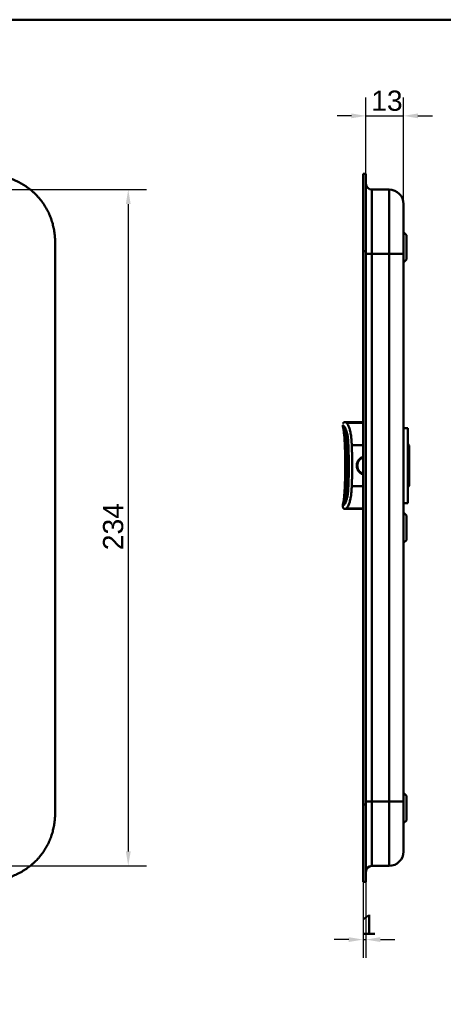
# Model space of a CAD drawing. Header units: millimetres. Extents: x 20 to 833, y 20 to 574.
# Tile 6 of 10: x 290 to 436, y 233 to 574. Entities that reach past the tile are written whole.
import ezdxf

# ---------------------------------------------------------------- set-up
doc = ezdxf.new("R2010")
doc.units = ezdxf.units.MM
doc.header["$LTSCALE"] = 2
for name, color, linetype, lineweight in [('Bemaßungen(DIN)', 7, 'Continuous', 25), ('Sichtbare Kanten(DIN)', 7, 'Continuous', 50), ('Sichtbare tangentiale Kanten(DIN)', 7, 'Continuous', 50), ('Skizziergeometrie(DIN)', 7, 'Continuous', 50)]:
    doc.layers.add(name, color=color, linetype=linetype, lineweight=lineweight)
doc.styles.add('STANDARD-DIN~0', font='arial.ttf')
doc.dimstyles.new('CAD-LAN', dxfattribs={"dimscale": 2, "dimtxt": 3.5, "dimasz": 2.5, "dimexe": 3.175, "dimexo": 0, "dimgap": 0.8, "dimtad": 1, "dimrnd": 1e-08, "dimtxsty": 'STANDARD-DIN~0', "dimcen": 0.09, "dimdle": 10, "dimclrd": 250, "dimclre": 250, "dimclrt": 250, "dimadec": 0, "dimazin": 2, "dimtfac": 1, "dimtmove": 0, "dimatfit": 3, "dimfxl": 1, "dimtolj": 1, "dimtzin": 0, "dimlwd": 25, "dimlwe": 25, "dimarcsym": 0})

# ---------------------------------------------------------------- blocks, each defined once
blk = doc.blocks.new('Ränder Standardrahmen')
at = {"layer": 'Skizziergeometrie(DIN)', "flags": 128}
blk.add_lwpolyline([(10, 10), (10, 287), (410, 287), (410, 10), (10, 10)], dxfattribs=at)
blk = doc.blocks.new('*D9')
at = {"layer": 'Bemaßungen(DIN)', "color": 250, "linetype": 'Continuous', "lineweight": 25, "true_color": 0x3f3f3f, "transparency": 16777216}
for p, q in [((261.81, 515.22), (333.46, 515.22)), ((327.11, 510.22), (327.11, 286.22)), ((261.81, 281.22), (333.46, 281.22))]:
    blk.add_line(p, q, dxfattribs=at)
at = {"layer": 'Bemaßungen(DIN)', "color": 250, "linetype": 'Continuous', "true_color": 0x3f3f3f, "transparency": 16777216}
for points in [[(326.28, 510.22), (327.95, 510.22), (327.11, 515.22)], [(326.28, 286.22), (327.95, 286.22), (327.11, 281.22)]]:
    blk.add_solid(points, dxfattribs=at)
at = {"layer": 'Defpoints', "color": 0, "linetype": 'Continuous', "transparency": 16777216}
for p in [(261.81, 515.22), (261.81, 281.22), (327.11, 281.22)]:
    blk.add_point(p, dxfattribs=at)
at = {"layer": 'Bemaßungen(DIN)', "color": 250, "linetype": 'Continuous', "lineweight": 25, "true_color": 0x3f3f3f, "transparency": 16777216, "insert": (318.36, 390.45), "char_height": 7, "attachment_point": 1, "rotation": 90, "style": 'STANDARD-DIN~0'}
blk.add_mtext('\\A1;234', dxfattribs=at)
blk = doc.blocks.new('*D18')
at = {"layer": 'Bemaßungen(DIN)', "color": 250, "linetype": 'Continuous', "lineweight": 25, "true_color": 0x3f3f3f, "transparency": 16777216}
for p, q in [((409.41, 520.72), (409.41, 547.07)), ((422.44, 510.22), (422.44, 547.07)), ((404.41, 540.72), (399.41, 540.72)), ((409.41, 540.72), (422.44, 540.72)), ((427.44, 540.72), (432.44, 540.72))]:
    blk.add_line(p, q, dxfattribs=at)
at = {"layer": 'Bemaßungen(DIN)', "color": 250, "linetype": 'Continuous', "true_color": 0x3f3f3f, "transparency": 16777216}
for points in [[(404.41, 541.56), (404.41, 539.89), (409.41, 540.72)], [(427.44, 541.56), (427.44, 539.89), (422.44, 540.72)]]:
    blk.add_solid(points, dxfattribs=at)
at = {"layer": 'Defpoints', "color": 0, "linetype": 'Continuous', "transparency": 16777216}
for p in [(422.44, 540.72), (409.41, 520.72), (422.44, 510.22)]:
    blk.add_point(p, dxfattribs=at)
at = {"layer": 'Bemaßungen(DIN)', "color": 250, "linetype": 'Continuous', "lineweight": 25, "true_color": 0x3f3f3f, "transparency": 16777216, "insert": (411.24, 549.48), "char_height": 7, "attachment_point": 1, "style": 'STANDARD-DIN~0'}
blk.add_mtext('\\A1;13', dxfattribs=at)
blk = doc.blocks.new('*D19')
at = {"layer": 'Bemaßungen(DIN)', "color": 250, "linetype": 'Continuous', "lineweight": 25, "true_color": 0x3f3f3f, "transparency": 16777216}
for p, q in [((408.44, 275.72), (408.44, 249.37)), ((409.41, 275.72), (409.41, 249.37)), ((403.44, 255.72), (398.44, 255.72)), ((408.44, 255.72), (409.41, 255.72)), ((414.41, 255.72), (419.41, 255.72))]:
    blk.add_line(p, q, dxfattribs=at)
at = {"layer": 'Bemaßungen(DIN)', "color": 250, "linetype": 'Continuous', "true_color": 0x3f3f3f, "transparency": 16777216}
for points in [[(403.44, 256.56), (403.44, 254.89), (408.44, 255.72)], [(414.41, 256.56), (414.41, 254.89), (409.41, 255.72)]]:
    blk.add_solid(points, dxfattribs=at)
at = {"layer": 'Defpoints', "color": 0, "linetype": 'Continuous', "transparency": 16777216}
for p in [(408.44, 275.72), (409.41, 275.72), (409.41, 255.72)]:
    blk.add_point(p, dxfattribs=at)
at = {"layer": 'Bemaßungen(DIN)', "color": 250, "linetype": 'Continuous', "lineweight": 25, "true_color": 0x3f3f3f, "transparency": 16777216, "insert": (407.63, 264.35), "char_height": 7, "attachment_point": 1, "style": 'STANDARD-DIN~0'}
blk.add_mtext('\\A1;1', dxfattribs=at)

msp = doc.modelspace()

# ---------------------------------------------------------------- linework, layer by layer
at = {"layer": 'Sichtbare Kanten(DIN)'}
for p, q in [((408.435, 493.94), (408.435, 520.724)), ((408.435, 520.724), (409.405, 520.724)), ((409.405, 520.724), (409.405, 493.94)), ((409.435, 519.724), (409.405, 519.724)), ((409.435, 519.724), (409.435, 493.94)), ((411.435, 515.224), (417.435, 515.224)), ((423.435, 499.474), (422.435, 500.474)), ((423.435, 499.474), (423.435, 490.974)), ((301.847, 302.508), (301.847, 493.981)), ((408.435, 302.509), (408.435, 493.94)), ((409.405, 493.94), (409.405, 302.509)), ((409.435, 493.94), (409.435, 302.508)), ((422.435, 303.508), (422.435, 492.94)), ((423.435, 490.974), (422.435, 489.974)), ((401.436, 433.28), (401.436, 433.737)), ((402.426, 434.728), (408.435, 434.728)), ((402.426, 434.728), (402.426, 434.728)), ((402.426, 434.728), (402.426, 434.728)), ((423.935, 432.724), (422.435, 432.724)), ((423.935, 406.724), (423.935, 432.724)), ((402.768, 429.793), (402.768, 429.792)), ((424.435, 426.724), (423.935, 427.224)), ((424.435, 412.724), (424.435, 426.724)), ((424.435, 412.724), (423.935, 412.224)), ((402.768, 409.665), (402.768, 409.665)), ((401.436, 406.177), (401.436, 406.177)), ((401.436, 405.717), (401.436, 406.175)), ((401.436, 405.717), (401.436, 405.718)), ((423.935, 406.724), (422.435, 406.724)), ((402.426, 404.728), (402.426, 404.728)), ((402.426, 404.727), (408.435, 404.727)), ((423.435, 402.474), (422.435, 403.474)), ((423.435, 402.474), (423.435, 393.974)), ((423.435, 393.974), (422.435, 392.974)), ((423.435, 305.474), (422.435, 306.474)), ((423.435, 305.474), (423.435, 296.974)), ((408.435, 275.724), (408.435, 302.509)), ((409.405, 302.509), (409.405, 275.724)), ((409.435, 302.508), (409.435, 276.724)), ((423.435, 296.974), (422.435, 295.974)), ((411.435, 281.224), (417.435, 281.224)), ((409.405, 276.724), (409.435, 276.724)), ((408.435, 275.724), (409.405, 275.724))]:
    msp.add_line(p, q, dxfattribs=at)
for points, knots in [([(301.847, 494.022), (301.847, 494.549), (301.846, 495.639), (301.814, 497.025), (301.736, 498.451), (301.633, 499.6), (301.437, 501.039), (301.223, 502.191), (300.875, 503.625), (300.529, 504.764), (300.009, 506.168), (299.521, 507.274), (298.823, 508.624), (298.193, 509.676), (297.322, 510.945), (296.558, 511.922), (295.526, 513.087), (294.641, 513.97), (293.467, 515.006), (292.477, 515.778), (291.185, 516.668), (290.11, 517.316), (288.725, 518.045), (287.587, 518.561), (286.137, 519.122), (284.957, 519.503), (283.467, 519.898), (282.267, 520.15), (280.763, 520.392), (279.56, 520.53), (278.062, 520.645), (276.572, 520.708), (275.394, 520.722), (274.808, 520.724)], [-0.97472618, -0.97472618, -0.97472618, -0.97472618, -0.93604739, -0.89534998, -0.87500127, -0.83430386, -0.81395515, -0.77325774, -0.75290903, -0.71221162, -0.69186291, -0.6511655, -0.6308168, -0.59011938, -0.56977068, -0.52907326, -0.50872456, -0.46802714, -0.44767844, -0.40698102, -0.38663232, -0.3459349, -0.3255862, -0.28488878, -0.26454008, -0.22384266, -0.20349396, -0.16279654, -0.14244784, -0.10175042, -0.08140172, -0.0407043, -0.00000689, -0.00000689, -0.00000689, -0.00000689]), ([(422.435, 492.94), (422.435, 493.181), (422.435, 493.422), (422.435, 493.662), (422.435, 493.81), (422.435, 493.958), (422.435, 494.105), (422.435, 494.179), (422.435, 494.253), (422.435, 494.327), (422.435, 494.401), (422.435, 494.474), (422.435, 494.548), (422.435, 494.622), (422.435, 494.696), (422.435, 494.77), (422.435, 495.082), (422.435, 495.396), (422.435, 495.715), (422.435, 496.028), (422.435, 496.329), (422.435, 496.641), (422.435, 496.648), (422.435, 496.656), (422.435, 496.663), (422.435, 497.289), (422.435, 497.892), (422.435, 498.489), (422.435, 498.498), (422.435, 498.506), (422.435, 498.515), (422.435, 499.11), (422.435, 499.702), (422.435, 500.281), (422.435, 500.285), (422.435, 500.289), (422.435, 500.294), (422.435, 500.874), (422.435, 501.447), (422.435, 501.999), (422.435, 502.552), (422.435, 503.091), (422.435, 503.604), (422.435, 504.119), (422.435, 504.614), (422.435, 505.077), (422.435, 505.543), (422.435, 505.983), (422.435, 506.389), (422.435, 506.796), (422.435, 507.172), (422.435, 507.513), (422.435, 507.854), (422.435, 508.163), (422.435, 508.434), (422.435, 508.706), (422.435, 508.945), (422.435, 509.146), (422.435, 509.148), (422.435, 509.149), (422.435, 509.15), (422.435, 509.35), (422.435, 509.518), (422.435, 509.654), (422.435, 509.655), (422.435, 509.656), (422.435, 509.657), (422.435, 509.791), (422.435, 509.895), (422.435, 509.975), (422.435, 509.976), (422.435, 509.977), (422.435, 509.978), (422.435, 510.057), (422.435, 510.111), (422.435, 510.148), (422.435, 510.149), (422.435, 510.149), (422.435, 510.15), (422.435, 510.168), (422.435, 510.182), (422.435, 510.192), (422.435, 510.203), (422.435, 510.21), (422.435, 510.215), (422.435, 510.223), (422.435, 510.224), (422.435, 510.224)], [0, 0, 0, 0, 0.0722627, 0.0722627, 0.0722627, 0.1165652, 0.1165652, 0.1165652, 0.1387165, 0.1387165, 0.1387165, 0.1608678, 0.1608678, 0.1608678, 0.1830113, 0.1830113, 0.1830113, 0.2766978, 0.2766978, 0.2766978, 0.3682092, 0.3682092, 0.3682092, 0.3703765, 0.3703765, 0.3703765, 0.5540731, 0.5540731, 0.5540731, 0.5567136, 0.5567136, 0.5567136, 0.7394778, 0.7394778, 0.7394778, 0.740823, 0.740823, 0.740823, 0.9239034, 0.9239034, 0.9239034, 1.1070524, 1.1070524, 1.1070524, 1.2909149, 1.2909149, 1.2909149, 1.4756704, 1.4756704, 1.4756704, 1.6608948, 1.6608948, 1.6608948, 1.8466108, 1.8466108, 1.8466108, 2.032785, 2.032785, 2.032785, 2.0338644, 2.0338644, 2.0338644, 2.2185007, 2.2185007, 2.2185007, 2.220125, 2.220125, 2.220125, 2.4027992, 2.4027992, 2.4027992, 2.4055271, 2.4055271, 2.4055271, 2.5869644, 2.5869644, 2.5869644, 2.5890782, 2.5890782, 2.5890782, 2.6793139, 2.6793139, 2.6793139, 2.7720228, 2.7720228, 2.7720228, 2.9310826, 2.9310826, 2.9310826, 2.9310826]), ([(401.485, 432.957), (401.484, 432.96), (401.483, 432.964), (401.481, 432.971), (401.48, 432.972), (401.48, 432.975), (401.479, 432.976), (401.479, 432.978), (401.479, 432.979), (401.478, 432.981), (401.478, 432.982), (401.477, 432.984), (401.477, 432.985), (401.476, 432.987), (401.476, 432.988), (401.475, 432.99), (401.475, 432.991), (401.474, 432.994), (401.474, 432.996), (401.472, 433.001), (401.472, 433.003), (401.47, 433.011), (401.468, 433.015), (401.464, 433.029), (401.462, 433.036), (401.455, 433.065), (401.452, 433.08), (401.441, 433.138), (401.44, 433.157), (401.438, 433.174), (401.438, 433.178), (401.437, 433.196), (401.437, 433.204), (401.436, 433.222), (401.436, 433.229), (401.436, 433.241), (401.436, 433.246), (401.436, 433.254), (401.436, 433.257), (401.436, 433.263), (401.436, 433.265), (401.436, 433.269), (401.436, 433.27), (401.436, 433.273), (401.436, 433.274), (401.436, 433.276), (401.436, 433.277), (401.436, 433.278), (401.436, 433.279), (401.436, 433.28)], [0, 0, 0, 0, 0.00266176, 0.00266176, 0.00332011, 0.00332011, 0.00370331, 0.00370331, 0.00391673, 0.00391673, 0.0042525, 0.0042525, 0.00457083, 0.00457083, 0.00496596, 0.00496596, 0.00555341, 0.00555341, 0.00656312, 0.00656312, 0.00857428, 0.00857428, 0.01330261, 0.01330261, 0.02696942, 0.02696942, 0.06793692, 0.06793692, 0.1909068, 0.1909068, 0.23943833, 0.23943833, 0.26385059, 0.26385059, 0.27619448, 0.27619448, 0.28242946, 0.28242946, 0.28559113, 0.28559113, 0.28721296, 0.28721296, 0.28806085, 0.28806085, 0.2885129, 0.2885129, 0.2887545, 0.2887545, 0.28900897, 0.28900897, 0.28900897, 0.28900897]), ([(401.486, 434.289), (401.486, 434.289), (401.487, 434.292), (401.495, 434.319), (401.507, 434.385), (401.609, 434.52), (401.643, 434.558), (401.76, 434.637), (401.83, 434.68), (402.056, 434.714), (402.109, 434.72), (402.215, 434.725), (402.256, 434.726), (402.326, 434.727), (402.351, 434.727), (402.393, 434.728), (402.409, 434.728), (402.426, 434.728)], [0.4044394, 0.4044394, 0.4044394, 0.4044394, 0.48138348, 0.48138348, 0.87820259, 0.87820259, 1.01048506, 1.01048506, 1.13840491, 1.13840491, 1.17024014, 1.17024014, 1.18623044, 1.18623044, 1.19416448, 1.19416448, 1.1990962, 1.1990962, 1.1990962, 1.1990962]), ([(402.02, 428.499), (402.02, 428.499), (402.02, 428.5), (402.02, 428.501), (402.02, 428.503), (402.019, 428.511), (402.019, 428.516), (402.018, 428.531), (402.017, 428.541), (402.015, 428.571), (402.014, 428.592), (402.01, 428.653), (402.007, 428.696), (401.997, 428.852), (401.989, 428.97), (401.956, 429.444), (401.928, 429.806), (401.85, 430.682), (401.796, 431.2), (401.694, 431.933), (401.655, 432.177), (401.571, 432.621), (401.525, 432.817), (401.486, 432.955)], [0.07118589, 0.07118589, 0.07118589, 0.07118589, 0.07209238, 0.07209238, 0.07487516, 0.07487516, 0.07808831, 0.07808831, 0.08276394, 0.08276394, 0.09074374, 0.09074374, 0.10552821, 0.10552821, 0.14441358, 0.14441358, 0.26089752, 0.26089752, 0.42984582, 0.42984582, 0.51900361, 0.51900361, 0.61515877, 0.61515877, 0.61515877, 0.61515877]), ([(402.426, 434.728), (402.401, 434.728), (402.375, 434.728), (402.327, 434.727), (402.303, 434.727), (402.255, 434.726), (402.23, 434.726), (402.174, 434.723), (402.145, 434.722), (402.076, 434.716), (402.041, 434.712), (401.956, 434.699), (401.915, 434.689), (401.812, 434.659), (401.771, 434.638), (401.664, 434.578), (401.64, 434.549), (401.58, 434.488), (401.618, 434.544), (401.755, 434.631), (401.809, 434.659), (401.93, 434.693), (401.977, 434.703), (402.073, 434.716), (402.108, 434.719), (402.178, 434.724), (402.205, 434.725), (402.255, 434.726), (402.275, 434.727), (402.311, 434.727), (402.326, 434.727), (402.353, 434.727), (402.363, 434.727), (402.382, 434.728), (402.39, 434.728), (402.402, 434.728), (402.406, 434.728), (402.416, 434.728), (402.421, 434.728), (402.426, 434.728)], [0, 0, 0, 0, 0.0075614, 0.0075614, 0.0152672, 0.0152672, 0.0249481, 0.0249481, 0.0390199, 0.0390199, 0.0619203, 0.0619203, 0.1031333, 0.1031333, 0.1856183, 0.1856183, 0.3796224, 0.3796224, 0.9579448, 0.9579448, 1.2006469, 1.2006469, 1.3228959, 1.3228959, 1.384678, 1.384678, 1.4161368, 1.4161368, 1.4323902, 1.4323902, 1.4409977, 1.4409977, 1.4457069, 1.4457069, 1.448333, 1.448333, 1.4497614, 1.4497614, 1.4512393, 1.4512393, 1.4512393, 1.4512393]), ([(404.211, 434.728), (404.301, 434.728), (404.398, 434.728), (404.603, 434.728), (404.71, 434.728), (404.824, 434.728)], [2.10471618, 2.10471618, 2.10471618, 2.10471618, 2.19043209, 2.19043209, 2.27528809, 2.27528809, 2.27528809, 2.27528809]), ([(405.542, 434.728), (405.704, 434.728), (405.877, 434.728), (406.28, 434.728), (406.525, 434.728), (406.757, 434.728)], [2.43587844, 2.43587844, 2.43587844, 2.43587844, 2.53408865, 2.53408865, 2.65113808, 2.65113808, 2.65113808, 2.65113808]), ([(406.757, 434.728), (406.757, 434.728), (406.757, 434.728), (406.757, 434.728), (406.757, 434.728), (406.758, 434.728), (406.758, 434.728), (406.759, 434.728), (406.76, 434.728), (406.762, 434.728), (406.764, 434.728), (406.769, 434.728), (406.774, 434.728), (406.801, 434.728), (406.824, 434.728), (406.972, 434.728), (407.1, 434.728), (407.321, 434.728), (407.411, 434.728), (407.533, 434.728), (407.564, 434.728), (407.606, 434.728), (407.617, 434.728), (407.631, 434.728), (407.635, 434.728), (407.639, 434.728), (407.641, 434.728), (407.642, 434.728), (407.643, 434.728), (407.643, 434.728), (407.644, 434.728), (407.644, 434.728), (407.644, 434.728), (407.644, 434.728)], [0, 0, 0, 0, 0.00003114, 0.00003114, 0.00007257, 0.00007257, 0.00029353, 0.00029353, 0.00058809, 0.00058809, 0.00137355, 0.00137355, 0.00346809, 0.00346809, 0.01463912, 0.01463912, 0.07423576, 0.07423576, 0.11396215, 0.11396215, 0.12720271, 0.12720271, 0.13161635, 0.13161635, 0.13308779, 0.13308779, 0.13357847, 0.13357847, 0.13374214, 0.13374214, 0.13380469, 0.13380469, 0.13385491, 0.13385491, 0.13385491, 0.13385491]), ([(402.762, 409.626), (402.762, 409.626), (402.762, 409.627), (402.762, 409.627), (402.762, 409.627), (402.763, 409.629), (402.763, 409.631), (402.763, 409.635), (402.764, 409.637), (402.765, 409.646), (402.766, 409.652), (402.77, 409.68), (402.774, 409.701), (402.786, 409.786), (402.796, 409.851), (402.832, 410.113), (402.856, 410.316), (402.93, 411.037), (402.964, 411.568), (403.044, 413.152), (403.08, 414.209), (403.194, 418.439), (403.189, 421.618), (403.045, 426.266), (403.014, 427.781), (402.83, 429.349), (402.811, 429.492), (402.784, 429.683), (402.777, 429.735), (402.768, 429.794), (402.766, 429.803), (402.764, 429.815), (402.764, 429.819), (402.763, 429.824), (402.762, 429.827), (402.762, 429.829), (402.762, 429.829), (402.762, 429.83), (402.762, 429.83), (402.762, 429.831), (402.762, 429.831), (402.762, 429.831)], [0.0040212, 0.0040212, 0.0040212, 0.0040212, 0.0041074, 0.0041074, 0.0042896, 0.0042896, 0.0050199, 0.0050199, 0.0057949, 0.0057949, 0.0081207, 0.0081207, 0.0150954, 0.0150954, 0.0360191, 0.0360191, 0.0988747, 0.0988747, 0.2578148, 0.2578148, 0.5751314, 0.5751314, 1.5274726, 1.5274726, 1.9707272, 1.9707272, 2.015649, 2.015649, 2.0323683, 2.0323683, 2.0355024, 2.0355024, 2.0366777, 2.0366777, 2.0375615, 2.0375615, 2.0377273, 2.0377273, 2.037908, 2.037908, 2.0379983, 2.0379983, 2.0379983, 2.0379983]), ([(402.205, 415.611), (402.205, 415.611), (402.205, 415.612), (402.206, 415.614), (402.206, 415.617), (402.206, 415.622), (402.206, 415.626), (402.206, 415.636), (402.206, 415.643), (402.207, 415.661), (402.207, 415.674), (402.208, 415.712), (402.208, 415.739), (402.21, 415.827), (402.212, 415.89), (402.217, 416.132), (402.22, 416.314), (402.233, 417.037), (402.24, 417.582), (402.258, 419.761), (402.251, 421.403), (402.219, 423.167), (402.217, 423.303), (402.213, 423.507), (402.211, 423.576), (402.209, 423.678), (402.208, 423.713), (402.207, 423.764), (402.207, 423.781), (402.206, 423.806), (402.206, 423.814), (402.206, 423.825), (402.206, 423.829), (402.206, 423.833), (402.206, 423.834), (402.206, 423.836), (402.206, 423.836), (402.206, 423.836)], [0, 0, 0, 0, 0.00142191, 0.00142191, 0.0028282, 0.0028282, 0.00452622, 0.00452622, 0.00701664, 0.00701664, 0.01124291, 0.01124291, 0.01955614, 0.01955614, 0.03882367, 0.03882367, 0.09334656, 0.09334656, 0.25678964, 0.25678964, 0.74725426, 0.74725426, 0.78828896, 0.78828896, 0.80914553, 0.80914553, 0.81992388, 0.81992388, 0.8256601, 0.8256601, 0.82884217, 0.82884217, 0.83065789, 0.83065789, 0.83166443, 0.83166443, 0.83272324, 0.83272324, 0.83272324, 0.83272324]), ([(408.435, 422.553), (408.385, 422.535), (408.335, 422.516), (408.286, 422.496), (408.236, 422.475), (408.187, 422.453), (408.138, 422.429), (408.01, 422.368), (407.886, 422.297), (407.768, 422.218), (407.605, 422.109), (407.453, 421.984), (407.314, 421.846), (407.236, 421.768), (407.163, 421.686), (407.094, 421.6), (407.04, 421.533), (406.989, 421.463), (406.941, 421.391), (406.832, 421.228), (406.739, 421.054), (406.664, 420.872), (406.599, 420.716), (406.547, 420.553), (406.509, 420.388), (406.504, 420.362), (406.498, 420.336), (406.493, 420.31), (406.455, 420.117), (406.435, 419.921), (406.435, 419.724), (406.435, 419.528), (406.454, 419.332), (406.493, 419.139), (406.499, 419.107), (406.506, 419.075), (406.513, 419.044), (406.55, 418.884), (406.601, 418.728), (406.664, 418.576), (406.739, 418.395), (406.832, 418.22), (406.941, 418.057), (406.991, 417.982), (407.044, 417.91), (407.101, 417.84), (407.168, 417.757), (407.239, 417.678), (407.314, 417.603), (407.453, 417.464), (407.605, 417.339), (407.768, 417.23), (407.889, 417.149), (408.016, 417.077), (408.147, 417.015), (408.193, 416.993), (408.239, 416.972), (408.286, 416.953), (408.335, 416.932), (408.385, 416.913), (408.435, 416.896)], [0.10630955, 0.10630955, 0.10630955, 0.10630955, 0.1229601, 0.1229601, 0.1229601, 0.13990222, 0.13990222, 0.13990222, 0.18444015, 0.18444015, 0.18444015, 0.2459202, 0.2459202, 0.2459202, 0.28039565, 0.28039565, 0.28039565, 0.30740025, 0.30740025, 0.30740025, 0.3688803, 0.3688803, 0.3688803, 0.42198905, 0.42198905, 0.42198905, 0.43036035, 0.43036035, 0.43036035, 0.4918404, 0.4918404, 0.4918404, 0.55332045, 0.55332045, 0.55332045, 0.56350204, 0.56350204, 0.56350204, 0.6148005, 0.6148005, 0.6148005, 0.67628055, 0.67628055, 0.67628055, 0.70445956, 0.70445956, 0.70445956, 0.7377606, 0.7377606, 0.7377606, 0.79924065, 0.79924065, 0.79924065, 0.84487176, 0.84487176, 0.84487176, 0.8607207, 0.8607207, 0.8607207, 0.87738493, 0.87738493, 0.87738493, 0.87738493]), ([(401.486, 406.5), (401.522, 406.627), (401.564, 406.804), (401.643, 407.208), (401.68, 407.433), (401.763, 408.007), (401.806, 408.37), (401.877, 409.065), (401.907, 409.397), (401.946, 409.891), (401.959, 410.053), (401.976, 410.296), (401.982, 410.378), (401.99, 410.503), (401.993, 410.546), (402.001, 410.654), (402.005, 410.718), (402.012, 410.825), (402.015, 410.871), (402.018, 410.922), (402.018, 410.934), (402.019, 410.95), (402.02, 410.956), (402.02, 410.961), (402.02, 410.962), (402.02, 410.962), (402.02, 410.962), (402.02, 410.962)], [0, 0, 0, 0, 0.08902069, 0.08902069, 0.17261682, 0.17261682, 0.29406318, 0.29406318, 0.40181696, 0.40181696, 0.4543788, 0.4543788, 0.48114329, 0.48114329, 0.49549616, 0.49549616, 0.51703991, 0.51703991, 0.53325541, 0.53325541, 0.53865266, 0.53865266, 0.54242764, 0.54242764, 0.5446358, 0.5446358, 0.54478767, 0.54478767, 0.54478767, 0.54478767]), ([(401.436, 406.175), (401.436, 406.176), (401.436, 406.176), (401.436, 406.178), (401.436, 406.179), (401.436, 406.18), (401.436, 406.181), (401.436, 406.183), (401.436, 406.184), (401.436, 406.187), (401.436, 406.189), (401.436, 406.195), (401.436, 406.198), (401.436, 406.209), (401.436, 406.215), (401.436, 406.237), (401.437, 406.249), (401.438, 406.282), (401.439, 406.283), (401.44, 406.304), (401.442, 406.324), (401.451, 406.373), (401.455, 406.388), (401.461, 406.414), (401.463, 406.421), (401.467, 406.435), (401.468, 406.439), (401.47, 406.448), (401.472, 406.452), (401.474, 406.46), (401.475, 406.463), (401.476, 406.468), (401.476, 406.469), (401.477, 406.47), (401.477, 406.471), (401.478, 406.473), (401.478, 406.473), (401.478, 406.475), (401.479, 406.476), (401.479, 406.478), (401.479, 406.479), (401.48, 406.481), (401.48, 406.482), (401.481, 406.484), (401.481, 406.486), (401.482, 406.489), (401.483, 406.491), (401.484, 406.495), (401.485, 406.496), (401.485, 406.498)], [0, 0, 0, 0, 0.00020178, 0.00020178, 0.00045598, 0.00045598, 0.00082774, 0.00082774, 0.0014627, 0.0014627, 0.00272413, 0.00272413, 0.00570561, 0.00570561, 0.01444933, 0.01444933, 0.04068388, 0.04068388, 0.11936908, 0.11936908, 0.22127195, 0.22127195, 0.25947303, 0.25947303, 0.2738002, 0.2738002, 0.27917407, 0.27917407, 0.28321518, 0.28321518, 0.28471707, 0.28471707, 0.28504102, 0.28504102, 0.28531659, 0.28531659, 0.28551406, 0.28551406, 0.28584684, 0.28584684, 0.2861664, 0.2861664, 0.28656522, 0.28656522, 0.28716052, 0.28716052, 0.28818803, 0.28818803, 0.289596, 0.289596, 0.289596, 0.289596]), ([(402.426, 404.727), (402.424, 404.727), (402.423, 404.727), (402.418, 404.727), (402.415, 404.727), (402.403, 404.727), (402.395, 404.727), (402.343, 404.727), (402.3, 404.728), (402.198, 404.73), (402.139, 404.733), (402.012, 404.746), (401.943, 404.757), (401.824, 404.793), (401.774, 404.813), (401.677, 404.871), (401.631, 404.91), (401.566, 404.99), (401.543, 405.028), (401.486, 405.147), (401.465, 405.234), (401.448, 405.357), (401.445, 405.395), (401.44, 405.459), (401.439, 405.485), (401.437, 405.534), (401.437, 405.557), (401.436, 405.596), (401.436, 405.614), (401.436, 405.651), (401.436, 405.67), (401.436, 405.702), (401.436, 405.709), (401.436, 405.717)], [0, 0, 0, 0, 0.00047204, 0.00047204, 0.00141613, 0.00141613, 0.00387566, 0.00387566, 0.01699435, 0.01699435, 0.03450123, 0.03450123, 0.0553782, 0.0553782, 0.07148239, 0.07148239, 0.0891112, 0.0891112, 0.10237111, 0.10237111, 0.12855071, 0.12855071, 0.13988933, 0.13988933, 0.14793378, 0.14793378, 0.15573927, 0.15573927, 0.16329287, 0.16329287, 0.17107436, 0.17107436, 0.1734608, 0.1734608, 0.1734608, 0.1734608]), ([(422.435, 286.224), (422.435, 286.224), (422.435, 286.224), (422.435, 286.224), (422.435, 286.224), (422.435, 286.224), (422.435, 286.233), (422.435, 286.238), (422.435, 286.245), (422.435, 286.256), (422.435, 286.267), (422.435, 286.28), (422.435, 286.299), (422.435, 286.299), (422.435, 286.299), (422.435, 286.3), (422.435, 286.338), (422.435, 286.392), (422.435, 286.47), (422.435, 286.471), (422.435, 286.472), (422.435, 286.474), (422.435, 286.553), (422.435, 286.657), (422.435, 286.791), (422.435, 286.792), (422.435, 286.794), (422.435, 286.795), (422.435, 286.931), (422.435, 287.098), (422.435, 287.298), (422.435, 287.3), (422.435, 287.301), (422.435, 287.302), (422.435, 287.504), (422.435, 287.742), (422.435, 288.014), (422.435, 288.286), (422.435, 288.594), (422.435, 288.936), (422.435, 289.276), (422.435, 289.653), (422.435, 290.059), (422.435, 290.465), (422.435, 290.904), (422.435, 291.369), (422.435, 291.834), (422.435, 292.329), (422.435, 292.844), (422.435, 293.357), (422.435, 293.896), (422.435, 294.449), (422.435, 295.001), (422.435, 295.575), (422.435, 296.155), (422.435, 296.159), (422.435, 296.163), (422.435, 296.167), (422.435, 296.747), (422.435, 297.339), (422.435, 297.933), (422.435, 297.942), (422.435, 297.95), (422.435, 297.959), (422.435, 298.557), (422.435, 299.159), (422.435, 299.785), (422.435, 299.793), (422.435, 299.8), (422.435, 299.807), (422.435, 300.119), (422.435, 300.421), (422.435, 300.73), (422.435, 301.047), (422.435, 301.363), (422.435, 301.679), (422.435, 302.29), (422.435, 302.9), (422.435, 303.508)], [0, 0, 0, 0, 0.0075325, 0.0075325, 0.0075325, 0.1836207, 0.1836207, 0.1836207, 0.2762788, 0.2762788, 0.2762788, 0.3665136, 0.3665136, 0.3665136, 0.3686273, 0.3686273, 0.3686273, 0.5500633, 0.5500633, 0.5500633, 0.5527911, 0.5527911, 0.5527911, 0.7354644, 0.7354644, 0.7354644, 0.7370886, 0.7370886, 0.7370886, 0.9217242, 0.9217242, 0.9217242, 0.9228036, 0.9228036, 0.9228036, 1.1089772, 1.1089772, 1.1089772, 1.2946929, 1.2946929, 1.2946929, 1.479917, 1.479917, 1.479917, 1.6643958, 1.6643958, 1.6643958, 1.8485335, 1.8485335, 1.8485335, 2.0316816, 2.0316816, 2.0316816, 2.2147613, 2.2147613, 2.2147613, 2.2161064, 2.2161064, 2.2161064, 2.3988701, 2.3988701, 2.3988701, 2.4015107, 2.4015107, 2.4015107, 2.5852067, 2.5852067, 2.5852067, 2.587374, 2.587374, 2.587374, 2.678885, 2.678885, 2.678885, 2.772998, 2.772998, 2.772998, 2.9555616, 2.9555616, 2.9555616, 2.9555616]), ([(274.808, 275.724), (275.394, 275.727), (276.572, 275.74), (278.062, 275.803), (279.56, 275.918), (280.763, 276.057), (282.267, 276.299), (283.467, 276.551), (284.957, 276.945), (286.137, 277.327), (287.587, 277.887), (288.725, 278.403), (290.11, 279.132), (291.185, 279.781), (292.477, 280.67), (293.467, 281.442), (294.641, 282.479), (295.526, 283.362), (296.558, 284.526), (297.322, 285.503), (298.193, 286.773), (298.823, 287.824), (299.521, 289.174), (300.008, 290.28), (300.529, 291.685), (300.875, 292.823), (301.223, 294.257), (301.437, 295.409), (301.633, 296.849), (301.736, 297.997), (301.814, 299.423), (301.847, 300.838), (301.847, 301.954), (301.847, 302.508)], [-0.99998994, -0.99998994, -0.99998994, -0.99998994, -0.9592928, -0.91859565, -0.89824708, -0.85754993, -0.83720136, -0.79650421, -0.77615564, -0.73545849, -0.71510992, -0.67441277, -0.6540642, -0.61336705, -0.59301848, -0.55232133, -0.53197276, -0.49127561, -0.47092704, -0.43022989, -0.40988132, -0.36918417, -0.3488356, -0.30813845, -0.28778988, -0.24709273, -0.22674416, -0.18604701, -0.16569844, -0.12500129, -0.10465272, -0.06395557, -0.02325842, -0.02325842, -0.02325842, -0.02325842])]:
    msp.add_open_spline(points, degree=3, knots=knots, dxfattribs=at)
for points, degree in [([(409.435, 517.224), (409.435, 516.12), (410.331, 515.224), (411.435, 515.224)], 3), ([(417.435, 515.224), (420.197, 515.224), (422.435, 512.986), (422.435, 510.224)], 3), ([(401.436, 433.28), (401.436, 433.28), (401.436, 433.28), (401.436, 433.28), (401.436, 433.28), (401.436, 433.28)], 5), ([(401.436, 433.278), (401.436, 433.278), (401.436, 433.278), (401.436, 433.278)], 3), ([(401.485, 432.957), (401.485, 432.956), (401.485, 432.956), (401.485, 432.956), (401.485, 432.955), (401.486, 432.955)], 5), ([(401.947, 434.696), (402.332, 434.781), (402.266, 434.729), (402.421, 434.728)], 3), ([(407.644, 434.728), (407.709, 434.728), (407.775, 434.728), (407.841, 434.728), (407.907, 434.728), (407.974, 434.728)], 5), ([(402.206, 423.836), (402.18, 424.978), (402.145, 426.086), (402.101, 427.143), (402.047, 428.133), (401.984, 429.04)], 5), ([(402.02, 410.962), (402.072, 411.794), (402.116, 412.686), (402.153, 413.627), (402.183, 414.605), (402.205, 415.611)], 5), ([(401.436, 406.175), (401.436, 406.175), (401.436, 406.175), (401.436, 406.175), (401.436, 406.175), (401.436, 406.175)], 5), ([(401.436, 405.717), (401.436, 405.717), (401.436, 405.717), (401.436, 405.717), (401.436, 405.717), (401.436, 405.717)], 5), ([(401.486, 406.5), (401.485, 406.5), (401.485, 406.499), (401.485, 406.499), (401.485, 406.499), (401.485, 406.498)], 5), ([(402.426, 404.727), (402.426, 404.727), (402.426, 404.727), (402.426, 404.727), (402.426, 404.727), (402.426, 404.727)], 5), ([(422.435, 286.224), (422.435, 283.463), (420.197, 281.224), (417.435, 281.224)], 3), ([(409.435, 279.225), (409.436, 280.329), (410.331, 281.224), (411.435, 281.224)], 3)]:
    msp.add_open_spline(points, degree=degree, dxfattribs=at)
at = {"layer": 'Sichtbare tangentiale Kanten(DIN)'}
for p, q in [((411.435, 515.224), (411.435, 492.94)), ((417.435, 492.94), (417.435, 515.224)), ((408.435, 493.94), (409.405, 493.94)), ((409.405, 493.94), (409.435, 493.94)), ((417.435, 492.94), (411.435, 492.94)), ((411.435, 492.94), (411.435, 303.509)), ((417.435, 303.509), (417.435, 492.94)), ((401.547, 433.115), (401.548, 433.574)), ((408.435, 434.561), (402.542, 434.561)), ((403.075, 426.807), (403.331, 426.807)), ((408.435, 426.807), (404.508, 426.807)), ((403.075, 412.648), (403.331, 412.648)), ((408.435, 412.648), (404.508, 412.648)), ((401.547, 406.34), (401.548, 405.881)), ((408.435, 404.894), (402.542, 404.894)), ((411.435, 303.509), (417.435, 303.509)), ((411.435, 303.509), (411.435, 281.224)), ((417.435, 281.224), (417.435, 303.508)), ((408.435, 302.509), (409.405, 302.509)), ((409.405, 302.508), (409.435, 302.508))]:
    msp.add_line(p, q, dxfattribs=at)
for centre, major_axis, ratio, start_param, end_param in [((400.577, 409.359), (0.673, 24.021), 0.0699032, 5.6809808, 6.0685958), ((400.573, 430.152), (0.676, -24.076), 0.0698461, 0.2143468, 0.601486)]:
    msp.add_ellipse(centre, major_axis=major_axis, ratio=ratio, start_param=start_param, end_param=end_param, dxfattribs=at)
for points, degree in [([(409.435, 492.94), (409.435, 492.94), (410.331, 492.94), (411.435, 492.94)], 3), ([(417.435, 492.94), (420.197, 492.94), (422.435, 492.94), (422.435, 492.94)], 3), ([(402.082, 410.328), (402.308, 413.402), (402.421, 417.505), (402.421, 421.95), (402.308, 426.052), (402.082, 429.127)], 5), ([(402.528, 426.807), (402.496, 427.472), (402.466, 428.048), (402.39, 428.559), (402.287, 428.93), (402.195, 429.133), (402.132, 429.126), (402.082, 429.127)], 7), ([(402.528, 426.807), (402.661, 423.977), (402.703, 421.144), (402.703, 418.311), (402.661, 415.477), (402.528, 412.648)], 5), ([(403.016, 426.807), (402.992, 426.807), (402.9, 426.807), (402.771, 426.807), (402.636, 426.807), (402.528, 426.807)], 5), ([(402.528, 412.648), (402.496, 411.983), (402.466, 411.407), (402.389, 410.895), (402.287, 410.526), (402.195, 410.321), (402.132, 410.329), (402.082, 410.328)], 7), ([(403.016, 412.648), (402.992, 412.648), (402.9, 412.648), (402.771, 412.648), (402.636, 412.648), (402.528, 412.648)], 5), ([(409.435, 303.509), (409.435, 303.509), (410.331, 303.509), (411.435, 303.509)], 3), ([(417.435, 303.508), (420.197, 303.508), (422.435, 303.508), (422.435, 303.508)], 3)]:
    msp.add_open_spline(points, degree=degree, dxfattribs=at)
for points, degree, knots in [([(401.436, 433.737), (401.436, 433.737), (401.436, 433.737), (401.436, 433.737), (401.436, 433.737), (401.436, 433.736), (401.436, 433.736), (401.436, 433.735), (401.436, 433.734), (401.436, 433.732), (401.436, 433.731), (401.436, 433.73), (401.437, 433.728), (401.437, 433.727), (401.437, 433.724), (401.438, 433.722), (401.438, 433.72), (401.439, 433.717), (401.439, 433.715), (401.44, 433.712), (401.441, 433.709), (401.442, 433.705), (401.444, 433.698), (401.447, 433.69), (401.452, 433.681), (401.456, 433.672), (401.462, 433.662), (401.47, 433.651), (401.478, 433.639), (401.488, 433.627), (401.501, 433.614), (401.513, 433.601), (401.529, 433.588), (401.548, 433.574)], 3, [35.91738638, 35.91738638, 35.91738638, 35.91738638, 36.00219131, 36.00219131, 36.00219131, 36.0464737, 36.0464737, 36.0464737, 36.0907561, 36.0907561, 36.0907561, 36.13503849, 36.13503849, 36.13503849, 36.17932089, 36.17932089, 36.17932089, 36.22360328, 36.22360328, 36.22360328, 36.26788568, 36.26788568, 36.26788568, 36.35645047, 36.35645047, 36.35645047, 36.44501526, 36.44501526, 36.44501526, 36.53358005, 36.53358005, 36.53358005, 36.62221221, 36.62221221, 36.62221221, 36.62221221]), ([(401.547, 433.115), (401.547, 433.115), (401.535, 433.124), (401.515, 433.14), (401.49, 433.164), (401.466, 433.195), (401.45, 433.224), (401.441, 433.251), (401.437, 433.265), (401.436, 433.278), (401.436, 433.279), (401.436, 433.279), (401.436, 433.28), (401.436, 433.28)], 5, [19.94598273, 19.94598273, 19.94598273, 19.94598273, 19.94598273, 19.94598273, 19.94606864, 20.03373866, 20.12140868, 20.2090787, 20.29674872, 20.38441874, 20.47208877, 20.55975879, 20.60297823, 20.60297823, 20.60297823, 20.60297823, 20.60297823, 20.60297823]), ([(401.486, 432.955), (401.486, 432.954), (401.487, 432.95), (401.49, 432.94), (401.497, 432.923), (401.511, 432.898), (401.534, 432.867), (401.559, 432.844), (401.58, 432.827), (401.592, 432.819)], 5, [16.03546325, 16.03546325, 16.03546325, 16.03546325, 16.03546325, 16.03546325, 16.05085387, 16.13852389, 16.22619391, 16.31386394, 16.40213792, 16.40213792, 16.40213792, 16.40213792, 16.40213792, 16.40213792]), ([(403.075, 426.807), (403.075, 426.809), (403.063, 427.077), (403.039, 427.61), (402.995, 428.417), (402.897, 429.485), (402.678, 430.783), (402.374, 431.847), (402.067, 432.539), (401.816, 432.901), (401.679, 433.023), (401.604, 433.074), (401.564, 433.102), (401.547, 433.115)], 5, [18.8815067, 18.8815067, 18.8815067, 18.8815067, 18.8815067, 18.8815067, 18.8826968, 19.0156183, 19.1485397, 19.2814612, 19.4143827, 19.5473042, 19.6802257, 19.8131472, 19.9459825, 19.9459825, 19.9459825, 19.9459825, 19.9459825, 19.9459825]), ([(401.548, 433.574), (401.55, 433.572), (401.552, 433.571), (401.554, 433.569), (401.59, 433.544), (401.635, 433.517), (401.695, 433.469), (401.754, 433.422), (401.827, 433.354), (401.914, 433.248), (402.001, 433.141), (402.101, 432.996), (402.209, 432.8), (402.316, 432.605), (402.431, 432.359), (402.543, 432.06), (402.655, 431.762), (402.763, 431.411), (402.858, 431.019), (402.953, 430.627), (403.034, 430.196), (403.099, 429.742), (403.163, 429.288), (403.211, 428.814), (403.247, 428.323), (403.283, 427.833), (403.308, 427.326), (403.331, 426.807)], 3, [36.6222122, 36.6222122, 36.6222122, 36.6222122, 36.6318135, 36.6318135, 36.6318135, 36.79214, 36.79214, 36.79214, 36.9524664, 36.9524664, 36.9524664, 37.1127929, 37.1127929, 37.1127929, 37.2731193, 37.2731193, 37.2731193, 37.4334457, 37.4334457, 37.4334457, 37.5937722, 37.5937722, 37.5937722, 37.7540986, 37.7540986, 37.7540986, 37.9140671, 37.9140671, 37.9140671, 37.9140671]), ([(401.592, 432.819), (401.609, 432.806), (401.648, 432.778), (401.723, 432.728), (401.856, 432.607), (402.091, 432.259), (402.35, 431.656), (402.549, 430.963), (402.672, 430.373), (402.738, 429.985), (402.762, 429.831)], 5, [0, 0, 0, 0, 0, 0, 0.13231543, 0.26523692, 0.3981584, 0.53107988, 0.66400136, 0.74946778, 0.74946778, 0.74946778, 0.74946778, 0.74946778, 0.74946778]), ([(402.426, 434.728), (402.426, 434.728), (402.426, 434.728), (402.426, 434.728), (402.427, 434.728), (402.429, 434.728), (402.446, 434.728), (402.477, 434.728), (402.534, 434.728), (402.623, 434.728), (402.756, 434.728), (402.945, 434.728), (403.206, 434.728), (403.558, 434.728), (404.019, 434.728), (404.615, 434.728), (405.377, 434.728), (406.153, 434.728), (406.834, 434.728), (407.336, 434.728), (407.613, 434.728), (407.644, 434.728)], 5, [0, 0, 0, 0, 0, 0, 0.0015016, 0.1898981, 0.3782947, 0.5666912, 0.7550878, 0.9434843, 1.1318809, 1.3202774, 1.508674, 1.6970705, 1.8854671, 2.0738636, 2.2622602, 2.4506567, 2.6390533, 2.8274498, 2.8517531, 2.8517531, 2.8517531, 2.8517531, 2.8517531, 2.8517531]), ([(402.542, 434.561), (402.542, 434.561), (402.541, 434.562), (402.529, 434.571), (402.507, 434.587), (402.481, 434.613), (402.456, 434.641), (402.441, 434.67), (402.434, 434.689), (402.43, 434.704), (402.428, 434.712), (402.427, 434.719), (402.426, 434.722), (402.426, 434.727), (402.426, 434.727), (402.426, 434.727), (402.426, 434.727), (402.426, 434.727)], 5, [0, 0, 0, 0, 0, 0, 0.00002286, 0.00969157, 0.09825636, 0.18682115, 0.27538594, 0.36395073, 0.40823312, 0.45251552, 0.49679791, 0.54108031, 0.5853627, 0.6296451, 0.71443544, 0.71443544, 0.71443544, 0.71443544, 0.71443544, 0.71443544]), ([(404.508, 426.807), (404.507, 426.831), (404.506, 426.856), (404.505, 426.88), (404.482, 427.409), (404.456, 427.942), (404.417, 428.48), (404.378, 429.018), (404.324, 429.56), (404.25, 430.093), (404.176, 430.627), (404.08, 431.152), (403.968, 431.631), (403.855, 432.109), (403.727, 432.538), (403.598, 432.893), (403.469, 433.248), (403.339, 433.53), (403.221, 433.749), (403.103, 433.968), (402.996, 434.124), (402.905, 434.236), (402.814, 434.347), (402.74, 434.416), (402.681, 434.463), (402.621, 434.511), (402.577, 434.536), (402.542, 434.561)], 3, [0, 0, 0, 0, 0.0073617, 0.0073617, 0.0073617, 0.1676881, 0.1676881, 0.1676881, 0.3280145, 0.3280145, 0.3280145, 0.488341, 0.488341, 0.488341, 0.6486674, 0.6486674, 0.6486674, 0.8089939, 0.8089939, 0.8089939, 0.9693203, 0.9693203, 0.9693203, 1.1296467, 1.1296467, 1.1296467, 1.2899503, 1.2899503, 1.2899503, 1.2899503]), ([(403.075, 412.648), (403.075, 412.648), (403.09, 413.001), (403.118, 413.705), (403.157, 414.773), (403.193, 416.184), (403.223, 417.958), (403.231, 419.727), (403.223, 421.497), (403.193, 423.27), (403.157, 424.682), (403.118, 425.75), (403.09, 426.454), (403.075, 426.807)], 5, [0.0000012, 0.0000012, 0.0000012, 0.0000012, 0.0000012, 0.0000012, 0.0000376, 0.1769417, 0.3538457, 0.5307497, 0.7076537, 0.8845577, 1.0614618, 1.2383658, 1.415305, 1.415305, 1.415305, 1.415305, 1.415305, 1.415305]), ([(403.331, 426.807), (403.332, 426.782), (403.333, 426.755), (403.334, 426.729), (403.346, 426.442), (403.358, 426.153), (403.369, 425.863), (403.38, 425.573), (403.39, 425.281), (403.399, 424.989), (403.418, 424.404), (403.433, 423.817), (403.446, 423.23), (403.505, 420.469), (403.494, 417.739), (403.415, 414.981), (403.41, 414.809), (403.405, 414.638), (403.399, 414.466), (403.39, 414.174), (403.38, 413.882), (403.369, 413.592), (403.358, 413.302), (403.346, 413.013), (403.334, 412.726), (403.333, 412.7), (403.332, 412.674), (403.331, 412.648)], 3, [0, 0, 0, 0, 0.0080362, 0.0080362, 0.0080362, 0.096166, 0.096166, 0.096166, 0.1842959, 0.1842959, 0.1842959, 0.3605556, 0.3605556, 0.3605556, 1.1901476, 1.1901476, 1.1901476, 1.2418542, 1.2418542, 1.2418542, 1.3299841, 1.3299841, 1.3299841, 1.418114, 1.418114, 1.418114, 1.4261482, 1.4261482, 1.4261482, 1.4261482]), ([(404.508, 412.648), (404.509, 412.667), (404.51, 412.696), (404.511, 412.721), (404.523, 412.988), (404.533, 413.256), (404.543, 413.526), (404.554, 413.819), (404.565, 414.114), (404.574, 414.41), (404.593, 415.001), (404.609, 415.594), (404.622, 416.187), (404.634, 416.78), (404.644, 417.372), (404.65, 417.962), (404.656, 418.551), (404.659, 419.14), (404.659, 419.727), (404.659, 420.315), (404.656, 420.903), (404.65, 421.493), (404.644, 422.083), (404.634, 422.675), (404.622, 423.268), (404.609, 423.86), (404.593, 424.454), (404.574, 425.045), (404.565, 425.341), (404.554, 425.636), (404.543, 425.929), (404.532, 426.223), (404.521, 426.515), (404.508, 426.807)], 3, [0, 0, 0, 0, 0.0074095, 0.0074095, 0.0074095, 0.0884674, 0.0884674, 0.0884674, 0.1765972, 0.1765972, 0.1765972, 0.352857, 0.352857, 0.352857, 0.5291167, 0.5291167, 0.5291167, 0.7053764, 0.7053764, 0.7053764, 0.8816361, 0.8816361, 0.8816361, 1.0578959, 1.0578959, 1.0578959, 1.2341556, 1.2341556, 1.2341556, 1.3222855, 1.3222855, 1.3222855, 1.4107319, 1.4107319, 1.4107319, 1.4107319]), ([(408.435, 416.682), (408.359, 416.707), (408.087, 416.807), (407.645, 417.045), (407.158, 417.444), (406.757, 417.933), (406.46, 418.49), (406.276, 419.095), (406.215, 419.724), (406.276, 420.353), (406.46, 420.958), (406.757, 421.516), (407.159, 422.004), (407.645, 422.403), (408.087, 422.641), (408.359, 422.742), (408.435, 422.767)], 3, [0.09942735, 0.09942735, 0.09942735, 0.09942735, 0.12296025, 0.1844403, 0.24592035, 0.3074004, 0.36888045, 0.4303605, 0.49184055, 0.5533206, 0.61480065, 0.6762807, 0.73776075, 0.7992408, 0.86072085, 0.88424066, 0.88424066, 0.88424066, 0.88424066]), ([(401.547, 406.34), (401.547, 406.34), (401.564, 406.353), (401.604, 406.381), (401.68, 406.432), (401.817, 406.555), (402.067, 406.917), (402.375, 407.61), (402.679, 408.673), (402.898, 409.974), (402.995, 411.041), (403.039, 411.848), (403.063, 412.38), (403.075, 412.648)], 5, [0, 0, 0, 0, 0, 0, 0.0004489, 0.1333037, 0.2661584, 0.3990131, 0.5318678, 0.6647225, 0.7975772, 0.9304319, 1.0644705, 1.0644705, 1.0644705, 1.0644705, 1.0644705, 1.0644705]), ([(403.331, 412.648), (403.308, 412.128), (403.283, 411.621), (403.247, 411.132), (403.211, 410.641), (403.163, 410.166), (403.099, 409.713), (403.034, 409.259), (402.953, 408.828), (402.858, 408.436), (402.763, 408.044), (402.655, 407.693), (402.543, 407.394), (402.431, 407.096), (402.316, 406.85), (402.209, 406.655), (402.101, 406.459), (402.001, 406.314), (401.914, 406.207), (401.828, 406.101), (401.754, 406.033), (401.695, 405.985), (401.635, 405.938), (401.589, 405.91), (401.554, 405.885), (401.552, 405.884), (401.55, 405.882), (401.548, 405.881)], 3, [0, 0, 0, 0, 0.159971, 0.159971, 0.159971, 0.3202974, 0.3202974, 0.3202974, 0.4806238, 0.4806238, 0.4806238, 0.6409502, 0.6409502, 0.6409502, 0.8012765, 0.8012765, 0.8012765, 0.9616029, 0.9616029, 0.9616029, 1.1219293, 1.1219293, 1.1219293, 1.2822557, 1.2822557, 1.2822557, 1.2916213, 1.2916213, 1.2916213, 1.2916213]), ([(402.542, 404.894), (402.577, 404.918), (402.621, 404.944), (402.681, 404.992), (402.74, 405.039), (402.815, 405.108), (402.905, 405.219), (402.996, 405.331), (403.103, 405.487), (403.221, 405.706), (403.339, 405.924), (403.469, 406.207), (403.598, 406.562), (403.727, 406.917), (403.855, 407.346), (403.968, 407.824), (404.08, 408.302), (404.176, 408.828), (404.25, 409.362), (404.324, 409.895), (404.378, 410.437), (404.417, 410.975), (404.456, 411.512), (404.482, 412.046), (404.505, 412.575), (404.506, 412.599), (404.507, 412.623), (404.508, 412.648)], 3, [0.7182822, 0.7182822, 0.7182822, 0.7182822, 0.8785131, 0.8785131, 0.8785131, 1.0388395, 1.0388395, 1.0388395, 1.1991659, 1.1991659, 1.1991659, 1.3594922, 1.3594922, 1.3594922, 1.5198186, 1.5198186, 1.5198186, 1.680145, 1.680145, 1.680145, 1.8404714, 1.8404714, 1.8404714, 2.0007978, 2.0007978, 2.0007978, 2.0081391, 2.0081391, 2.0081391, 2.0081391]), ([(402.768, 409.665), (402.743, 409.502), (402.676, 409.105), (402.553, 408.506), (402.352, 407.805), (402.092, 407.197), (401.856, 406.848), (401.723, 406.727), (401.648, 406.677), (401.609, 406.649), (401.592, 406.636)], 5, [19.19140604, 19.19140604, 19.19140604, 19.19140604, 19.19140604, 19.19140604, 19.28115054, 19.41400525, 19.54685995, 19.67971465, 19.81256935, 19.94535719, 19.94535719, 19.94535719, 19.94535719, 19.94535719, 19.94535719]), ([(401.436, 406.175), (401.436, 406.175), (401.436, 406.175), (401.436, 406.176), (401.436, 406.177), (401.437, 406.19), (401.441, 406.204), (401.45, 406.231), (401.466, 406.26), (401.49, 406.291), (401.515, 406.315), (401.535, 406.331), (401.547, 406.34)], 5, [0.04090333, 0.04090333, 0.04090333, 0.04090333, 0.04090333, 0.04090333, 0.08482586, 0.17256087, 0.26029588, 0.3480309, 0.43576591, 0.52350093, 0.61123594, 0.69852104, 0.69852104, 0.69852104, 0.69852104, 0.69852104, 0.69852104]), ([(401.548, 405.881), (401.548, 405.881), (401.537, 405.873), (401.516, 405.856), (401.49, 405.832), (401.467, 405.803), (401.449, 405.772), (401.441, 405.748), (401.437, 405.731), (401.436, 405.722), (401.436, 405.718), (401.436, 405.718), (401.436, 405.717), (401.436, 405.717)], 5, [0.00017248, 0.00017248, 0.00017248, 0.00017248, 0.00017248, 0.00017248, 0.00030268, 0.08886749, 0.17743229, 0.26599709, 0.35456189, 0.4431267, 0.5316915, 0.6202563, 0.66713726, 0.66713726, 0.66713726, 0.66713726, 0.66713726, 0.66713726]), ([(401.592, 406.636), (401.592, 406.636), (401.58, 406.628), (401.559, 406.611), (401.534, 406.587), (401.511, 406.557), (401.497, 406.532), (401.49, 406.515), (401.487, 406.505), (401.486, 406.501), (401.486, 406.5)], 5, [19.94535764, 19.94535764, 19.94535764, 19.94535764, 19.94535764, 19.94535764, 19.94542406, 20.03315907, 20.12089408, 20.2086291, 20.29636411, 20.31199135, 20.31199135, 20.31199135, 20.31199135, 20.31199135, 20.31199135]), ([(402.426, 404.727), (402.426, 404.727), (402.426, 404.727), (402.426, 404.728), (402.426, 404.731), (402.427, 404.741), (402.431, 404.758), (402.439, 404.782), (402.457, 404.814), (402.481, 404.842), (402.507, 404.868), (402.529, 404.884), (402.541, 404.893), (402.542, 404.894)], 5, [0.02247563, 0.02247563, 0.02247563, 0.02247563, 0.02247563, 0.02247563, 0.0885648, 0.1771296, 0.26569441, 0.35425921, 0.44282401, 0.53138881, 0.61995362, 0.70851842, 0.71828181, 0.71828181, 0.71828181, 0.71828181, 0.71828181, 0.71828181])]:
    msp.add_open_spline(points, degree=degree, knots=knots, dxfattribs=at)

# ---------------------------------------------------------------- block references
at = {"xscale": 2, "yscale": 2, "zscale": 2}
msp.add_blockref('Ränder Standardrahmen', (0, 0), dxfattribs=at)

# ---------------------------------------------------------------- dimensions: what is measured, and where the dimension line sits
at = {"layer": 'Bemaßungen(DIN)', "color": 250, "linetype": 'Continuous', "lineweight": 25, "true_color": 0x3f3f3f}
for base, p1, p2, angle, override, picture, middle in [((422.435, 540.724), (409.405, 520.724), (422.435, 510.224), 180, {"dimgap": 0.8, "dimdec": 0, "dimtol": 0, "dimlim": 0, "dimtp": 0, "dimtm": 0, "dimtdec": 2, "dimtofl": 1, "dimatfit": 1}, '*D18', (415.92, 540.724)), ((327.113, 281.224), (261.809, 515.224), (261.809, 281.224), 90, {"dimgap": 0.8, "dimdec": 2, "dimtol": 0, "dimlim": 0, "dimtp": 0, "dimtm": 0, "dimtdec": 2, "dimtofl": 0, "dimatfit": 1}, '*D9', (327.113, 398.224)), ((409.405, 255.724), (408.435, 275.724), (409.405, 275.724), 180, {"dimgap": 0.8, "dimdec": 0, "dimtol": 0, "dimlim": 0, "dimtp": 0, "dimtm": 0, "dimtdec": 2, "dimtofl": 1, "dimatfit": 1}, '*D19', (408.92, 255.724))]:
    dim = msp.add_linear_dim(base=base, p1=p1, p2=p2, angle=angle, dimstyle='CAD-LAN', override=override, dxfattribs=at)
    dim.commit()
    dim.dimension.update_dxf_attribs({"geometry": picture, "text_midpoint": middle, "dimtype": 160})

doc.saveas('drawing.dxf')
